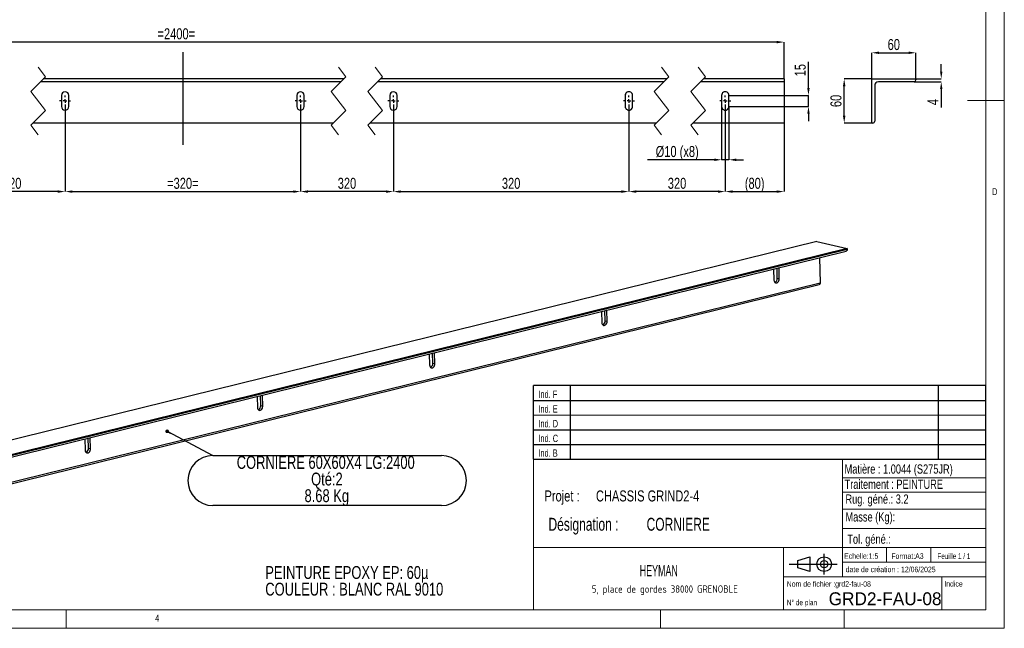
# Model space of a CAD drawing. Header units: millimetres. Extents: x 5 to 1039, y 5 to 292.
# Tile 2 of 4: x 147 to 415, y 5 to 170. Entities that reach past the tile are written whole.
import ezdxf

# ---------------------------------------------------------------- set-up
doc = ezdxf.new("R2010")
doc.units = ezdxf.units.MM
doc.header["$PDSIZE"] = -1
doc.linetypes.add('CENTERX2', pattern=[20.32, 12.7, -2.54, 2.54, -2.54])
for name, color, linetype in [('COTES', 1, 'Continuous'), ('NOTES', 6, 'Continuous'), ('TRAIT-MIXTES', 3, 'CENTERX2')]:
    doc.layers.add(name, color=color, linetype=linetype)
doc.layers.add('TRAIT-FORT', color=4, linetype='Continuous', lineweight=25)
doc.styles.add('SLDTEXTSTYLE0', font='TXT', dxfattribs={"width": 0.75})
doc.styles.add('SLDTEXTSTYLE1', font='TXT', dxfattribs={"width": 0.695728})
doc.styles.add('SLDTEXTSTYLE2', font='TXT')
doc.styles.add('SLDTEXTSTYLE3', font='TXT', dxfattribs={"width": 0.7})
doc.styles.add('SLDTEXTSTYLE4', font='TXT', dxfattribs={"width": 0.692308})
doc.styles.add('SLDTEXTSTYLE5', font='ISOCP3', dxfattribs={"width": 0.96})
doc.styles.add('SLDTEXTSTYLE6', font='TXT', dxfattribs={"width": 0.605})
doc.dimstyles.new('SLDDIMSTYLE0', dxfattribs={"dimtxt": 3, "dimasz": 2, "dimexe": 0, "dimexo": 0.0625, "dimgap": 0.75, "dimtad": 1, "dimlfac": 5, "dimrnd": 1e-09, "dimzin": 12, "dimdsep": 46, "dimtxsty": 'SLDTEXTSTYLE0', "dimsah": 1, "dimcen": 0.09, "dimadec": 0, "dimazin": 3, "dimtfac": 1, "dimtofl": 0, "dimtmove": 0, "dimatfit": 3, "dimfxl": 1, "dimfrac": 2, "dimtolj": 1, "dimtzin": 12, "dimarcsym": 0})
doc.dimstyles.new('SLDDIMSTYLE1', dxfattribs={"dimtxt": 3, "dimasz": 2, "dimexe": 0, "dimexo": 0.0625, "dimgap": 0.75, "dimtad": 1, "dimlfac": 5, "dimrnd": 1e-09, "dimzin": 12, "dimdsep": 46, "dimtxsty": 'SLDTEXTSTYLE0', "dimsah": 1, "dimcen": 0.09, "dimadec": 0, "dimazin": 3, "dimtfac": 1, "dimtmove": 0, "dimatfit": 0, "dimfxl": 1, "dimfrac": 2, "dimtolj": 1, "dimtzin": 12, "dimarcsym": 0})
doc.dimstyles.new('SLDDIMSTYLE2', dxfattribs={"dimtxt": 0.18, "dimasz": 1, "dimexe": 0, "dimexo": 0.0625, "dimgap": 0, "dimtad": 0, "dimtih": 1, "dimtoh": 1, "dimdec": 0, "dimrnd": 1e-09, "dimzin": 0, "dimdsep": 46, "dimtxsty": 'Standard', "dimblk1": 'DOT', "dimblk2": 'DOT', "dimsah": 1, "dimcen": 0.09, "dimadec": 0, "dimazin": 0, "dimtfac": 1, "dimtdec": 0, "dimtofl": 0, "dimtmove": 0, "dimatfit": 3, "dimldrblk": 'DOT', "dimfxl": 1, "dimfrac": 2, "dimtolj": 1, "dimtzin": 0, "dimarcsym": 0})

# ---------------------------------------------------------------- blocks, each defined once
blk = doc.blocks.new('TAB MODIFS')
for p, q in [((123, 20), (0, 20)), ((0, 0), (0, 20)), ((10, 20), (10, 0)), ((110, 20), (110, 0)), ((123, 0), (123, 20)), ((0, 16), (123, 16)), ((0, 8), (123, 8)), ((0, 4), (123, 4)), ((0, 0), (123, 0))]:
    blk.add_line(p, q)
at = {"color": 7, "linetype": 'Continuous', "lineweight": 18}
blk.add_line((0, 12), (123, 12), dxfattribs=at)
at = {"color": 7}
for tag in ['AUTOATTR0', 'AUTOATTR1', 'AUTOATTR2', 'AUTOATTR3', 'AUTOATTR4', 'AUTOATTR5', 'AUTOATTR6', 'AUTOATTR7', 'AUTOATTR8', 'AUTOATTR9']:
    blk.add_attdef(tag, (0, 0), '', height=1, dxfattribs=at)
at = {"layer": 'NOTES', "color": 211, "char_height": 2, "attachment_point": 1, "style": 'SLDTEXTSTYLE0'}
for s, insert in [('Ind. F', (1.36, 18.66)), ('Ind. E', (1.36, 14.66)), ('Ind. D', (1.36, 10.66)), ('Ind. C', (1.36, 6.66)), ('Ind. B', (1.36, 2.66))]:
    blk.add_mtext(s, dxfattribs=dict(at, insert=insert))
blk = doc.blocks.new('Bloc2')
for p, q in [((9.48, 0), (9.48, 5.6)), ((0, 2.8), (12.98, 2.8)), ((2.32, 3.8), (5.55, 4.8)), ((2.32, 1.8), (2.32, 3.8)), ((5.55, 4.8), (5.55, 0.8)), ((5.55, 0.8), (2.32, 1.8))]:
    blk.add_line(p, q)
for radius in [2, 1]:
    blk.add_circle((9.48, 2.8), radius)
blk = doc.blocks.new('SW_NOTE_0')
at = {"layer": 'NOTES', "color": 0, "char_height": 3.5, "attachment_point": 1, "style": 'SLDTEXTSTYLE0'}
for s, insert in [('PEINTURE EPOXY EP: 60µ', (0, 4.51)), ('COULEUR : BLANC RAL 9010', (0, -0.01))]:
    blk.add_mtext(s, dxfattribs=dict(at, insert=insert))
blk = doc.blocks.new('SW_NOTE_1')
at = {"layer": 'NOTES', "color": 0, "char_height": 3.5, "attachment_point": 1, "style": 'SLDTEXTSTYLE1'}
for s, insert in [('Désignation :', (0, 4.51)), ('CORNIERE', (26.67, 4.51))]:
    blk.add_mtext(s, dxfattribs=dict(at, insert=insert))
blk = doc.blocks.new('SW_NOTE_2')
at = {"layer": 'NOTES', "color": 0, "char_height": 3, "attachment_point": 1, "style": 'SLDTEXTSTYLE0'}
for s, insert in [('Projet :', (0, 3.87)), ('CHASSIS GRIND2-4', (13.98, 3.87))]:
    blk.add_mtext(s, dxfattribs=dict(at, insert=insert))
blk = doc.blocks.new('SW_NOTE_3')
at = {"layer": 'NOTES', "color": 0, "insert": (21.97, 2.58), "char_height": 2, "attachment_point": 2, "style": 'SLDTEXTSTYLE5'}
blk.add_mtext('5, place de gordes 38000 GRENOBLE', dxfattribs=at)
blk = doc.blocks.new('SW_BROKEN_VIEW_0')
at = {"layer": 'TRAIT-FORT', "color": 0, "linetype": 'Continuous', "lineweight": 25}
for p, q in [((151.97, 13.29), (151.97, -6)), ((0, 0), (-1.47, 0)), ((151.97, -6), (151.97, -11.95))]:
    blk.add_line(p, q, dxfattribs=at)
blk = doc.blocks.new('_D_13')
at = {"layer": 'COTES', "color": 0, "lineweight": -2, "transparency": 16777216}
for p, q in [((130.93, 146.84), (130.93, 123.75)), ((159.7, 146.84), (159.7, 123.75)), ((157.7, 123.75), (132.93, 123.75))]:
    blk.add_line(p, q, dxfattribs=at)
at = {"layer": 'COTES', "color": 0, "transparency": 16777216}
for points in [[(132.93, 124.08), (132.93, 123.41), (130.93, 123.75)], [(157.7, 124.08), (157.7, 123.41), (159.7, 123.75)]]:
    blk.add_solid(points, dxfattribs=at)
at = {"layer": 'Defpoints', "color": 0, "transparency": 16777216}
for p in [(130.93, 146.9), (159.7, 146.9), (130.93, 123.75)]:
    blk.add_point(p, dxfattribs=at)
at = {"layer": 'COTES', "color": 0, "transparency": 16777216, "insert": (145.31, 127.5), "char_height": 3, "attachment_point": 2, "style": 'SLDTEXTSTYLE0'}
blk.add_mtext('\\A1;320', dxfattribs=at)
blk = doc.blocks.new('_D_14')
at = {"layer": 'COTES', "color": 0, "lineweight": -2, "transparency": 16777216}
for p, q in [((159.7, 146.84), (159.7, 123.75)), ((223.7, 146.84), (223.7, 123.75)), ((161.7, 123.75), (221.7, 123.75))]:
    blk.add_line(p, q, dxfattribs=at)
at = {"layer": 'COTES', "color": 0, "transparency": 16777216}
for points in [[(161.7, 124.08), (161.7, 123.41), (159.7, 123.75)], [(221.7, 124.08), (221.7, 123.41), (223.7, 123.75)]]:
    blk.add_solid(points, dxfattribs=at)
at = {"layer": 'Defpoints', "color": 0, "transparency": 16777216}
for p in [(159.7, 146.9), (223.7, 146.9), (223.7, 123.75)]:
    blk.add_point(p, dxfattribs=at)
at = {"layer": 'COTES', "color": 0, "transparency": 16777216, "insert": (191.7, 127.5), "char_height": 3, "attachment_point": 2, "style": 'SLDTEXTSTYLE0'}
blk.add_mtext('\\A1;=320=', dxfattribs=at)
blk = doc.blocks.new('_D_15')
at = {"layer": 'COTES', "color": 0, "lineweight": -2, "transparency": 16777216}
for p, q in [((223.7, 146.84), (223.7, 123.75)), ((248.94, 146.84), (248.94, 123.75)), ((246.94, 123.75), (225.7, 123.75))]:
    blk.add_line(p, q, dxfattribs=at)
at = {"layer": 'COTES', "color": 0, "transparency": 16777216}
for points in [[(225.7, 124.08), (225.7, 123.41), (223.7, 123.75)], [(246.94, 124.08), (246.94, 123.41), (248.94, 123.75)]]:
    blk.add_solid(points, dxfattribs=at)
at = {"layer": 'Defpoints', "color": 0, "transparency": 16777216}
for p in [(223.7, 146.9), (248.94, 146.9), (223.7, 123.75)]:
    blk.add_point(p, dxfattribs=at)
at = {"layer": 'COTES', "color": 0, "transparency": 16777216, "insert": (236.32, 127.5), "char_height": 3, "attachment_point": 2, "style": 'SLDTEXTSTYLE0'}
blk.add_mtext('\\A1;320', dxfattribs=at)
blk = doc.blocks.new('_D_16')
at = {"layer": 'COTES', "color": 0, "lineweight": -2, "transparency": 16777216}
for p, q in [((248.94, 146.84), (248.94, 123.75)), ((312.94, 146.84), (312.94, 123.75)), ((250.94, 123.75), (310.94, 123.75))]:
    blk.add_line(p, q, dxfattribs=at)
at = {"layer": 'COTES', "color": 0, "transparency": 16777216}
for points in [[(250.94, 124.08), (250.94, 123.41), (248.94, 123.75)], [(310.94, 124.08), (310.94, 123.41), (312.94, 123.75)]]:
    blk.add_solid(points, dxfattribs=at)
at = {"layer": 'Defpoints', "color": 0, "transparency": 16777216}
for p in [(248.94, 146.9), (312.94, 146.9), (312.94, 123.75)]:
    blk.add_point(p, dxfattribs=at)
at = {"layer": 'COTES', "color": 0, "transparency": 16777216, "insert": (280.94, 127.5), "char_height": 3, "attachment_point": 2, "style": 'SLDTEXTSTYLE0'}
blk.add_mtext('\\A1;320', dxfattribs=at)
blk = doc.blocks.new('_D_17')
at = {"layer": 'COTES', "color": 0, "lineweight": -2, "transparency": 16777216}
for p, q in [((312.94, 146.84), (312.94, 123.75)), ((339.14, 146.84), (339.14, 123.75)), ((337.14, 123.75), (314.94, 123.75))]:
    blk.add_line(p, q, dxfattribs=at)
at = {"layer": 'COTES', "color": 0, "transparency": 16777216}
for points in [[(314.94, 124.08), (314.94, 123.41), (312.94, 123.75)], [(337.14, 124.08), (337.14, 123.41), (339.14, 123.75)]]:
    blk.add_solid(points, dxfattribs=at)
at = {"layer": 'Defpoints', "color": 0, "transparency": 16777216}
for p in [(312.94, 146.9), (339.14, 146.9), (312.94, 123.75)]:
    blk.add_point(p, dxfattribs=at)
at = {"layer": 'COTES', "color": 0, "transparency": 16777216, "insert": (326.04, 127.5), "char_height": 3, "attachment_point": 2, "style": 'SLDTEXTSTYLE0'}
blk.add_mtext('\\A1;320', dxfattribs=at)
blk = doc.blocks.new('_D_18')
at = {"layer": 'COTES', "color": 0, "lineweight": -2, "transparency": 16777216}
for p, q in [((339.14, 146.84), (339.14, 123.75)), ((355.14, 142.34), (355.14, 123.75)), ((341.14, 123.75), (353.14, 123.75))]:
    blk.add_line(p, q, dxfattribs=at)
at = {"layer": 'COTES', "color": 0, "transparency": 16777216}
for points in [[(341.14, 124.08), (341.14, 123.41), (339.14, 123.75)], [(353.14, 124.08), (353.14, 123.41), (355.14, 123.75)]]:
    blk.add_solid(points, dxfattribs=at)
at = {"layer": 'Defpoints', "color": 0, "transparency": 16777216}
for p in [(339.14, 146.9), (355.14, 142.4), (355.14, 123.75)]:
    blk.add_point(p, dxfattribs=at)
at = {"layer": 'COTES', "color": 0, "transparency": 16777216, "insert": (347.14, 127.5), "char_height": 3, "attachment_point": 2, "style": 'SLDTEXTSTYLE0'}
blk.add_mtext('\\A1;(80)', dxfattribs=at)
blk = doc.blocks.new('_D_20')
at = {"layer": 'COTES', "color": 0, "lineweight": -2, "transparency": 16777216}
for p, q in [((24.73, 154.46), (24.73, 164.4)), ((353.14, 164.4), (26.73, 164.4)), ((355.14, 154.46), (355.14, 164.4))]:
    blk.add_line(p, q, dxfattribs=at)
at = {"layer": 'COTES', "color": 0, "transparency": 16777216}
for points in [[(26.73, 164.73), (26.73, 164.06), (24.73, 164.4)], [(353.14, 164.73), (353.14, 164.06), (355.14, 164.4)]]:
    blk.add_solid(points, dxfattribs=at)
at = {"layer": 'Defpoints', "color": 0, "transparency": 16777216}
for p in [(24.73, 164.4), (24.73, 154.4), (355.14, 154.4)]:
    blk.add_point(p, dxfattribs=at)
at = {"layer": 'COTES', "color": 0, "transparency": 16777216, "insert": (189.93, 168.15), "char_height": 3, "attachment_point": 2, "style": 'SLDTEXTSTYLE0'}
blk.add_mtext('\\A1;=2400=', dxfattribs=at)
blk = doc.blocks.new('_D_21')
at = {"layer": 'COTES', "color": 0, "lineweight": -2, "transparency": 16777216}
for p, q in [((338.14, 146.84), (338.14, 132.4)), ((340.14, 146.84), (340.14, 132.4)), ((336.14, 132.4), (318.02, 132.4)), ((340.14, 132.4), (338.14, 132.4)), ((342.14, 132.4), (344.14, 132.4))]:
    blk.add_line(p, q, dxfattribs=at)
at = {"layer": 'COTES', "color": 0, "transparency": 16777216}
for points in [[(336.14, 132.73), (336.14, 132.06), (338.14, 132.4)], [(342.14, 132.73), (342.14, 132.06), (340.14, 132.4)]]:
    blk.add_solid(points, dxfattribs=at)
at = {"layer": 'Defpoints', "color": 0, "transparency": 16777216}
for p in [(338.14, 146.9), (340.14, 146.9), (340.14, 132.4)]:
    blk.add_point(p, dxfattribs=at)
at = {"layer": 'COTES', "color": 0, "transparency": 16777216, "insert": (326.08, 136.15), "char_height": 3, "attachment_point": 2, "style": 'SLDTEXTSTYLE0'}
blk.add_mtext('\\A1;%%c10 (x8)', dxfattribs=at)
blk = doc.blocks.new('_D_22')
at = {"layer": 'COTES', "color": 0, "lineweight": -2, "transparency": 16777216}
for p, q in [((361.76, 151.9), (361.76, 159.02)), ((340.21, 149.9), (361.76, 149.9)), ((361.76, 146.9), (361.76, 149.9)), ((340.21, 146.9), (361.76, 146.9)), ((361.76, 144.9), (361.76, 142.9))]:
    blk.add_line(p, q, dxfattribs=at)
at = {"layer": 'COTES', "color": 0, "transparency": 16777216}
for points in [[(361.43, 151.9), (362.09, 151.9), (361.76, 149.9)], [(361.43, 144.9), (362.09, 144.9), (361.76, 146.9)]]:
    blk.add_solid(points, dxfattribs=at)
at = {"layer": 'Defpoints', "color": 0, "transparency": 16777216}
for p in [(340.14, 149.9), (361.76, 149.9), (340.14, 146.9)]:
    blk.add_point(p, dxfattribs=at)
at = {"layer": 'COTES', "color": 0, "transparency": 16777216, "insert": (358.01, 156.77), "char_height": 3, "attachment_point": 2, "rotation": 90, "style": 'SLDTEXTSTYLE0'}
blk.add_mtext('\\A1;15', dxfattribs=at)
blk = doc.blocks.new('SW_CENTERMARKSYMBOL_7')
at = {"layer": 'TRAIT-MIXTES', "color": 0}
for p, q in [((-1, 0), (-1.5, 0)), ((0, 0), (-0.5, 0)), ((0, 1), (0, 1.5)), ((0, 0), (0, 0.5)), ((0, 0), (0, -0.5)), ((0, 0), (0.5, 0)), ((1, 0), (1.5, 0)), ((0, -1), (0, -1.5))]:
    blk.add_line(p, q, dxfattribs=at)
blk = doc.blocks.new('SW_CENTERMARKSYMBOL_8')
at = {"layer": 'TRAIT-MIXTES', "color": 0}
for p, q in [((-1, 0), (-1.5, 0)), ((0, 0), (-0.5, 0)), ((0, 1), (0, 1.5)), ((0, 0), (0, 0.5)), ((0, 0), (0, -0.5)), ((0, 0), (0.5, 0)), ((1, 0), (1.5, 0)), ((0, -1), (0, -1.5))]:
    blk.add_line(p, q, dxfattribs=at)
blk = doc.blocks.new('SW_CENTERMARKSYMBOL_9')
at = {"layer": 'TRAIT-MIXTES', "color": 0}
for p, q in [((-1, 0), (-1.5, 0)), ((0, 0), (-0.5, 0)), ((0, 1), (0, 1.5)), ((0, 0), (0, 0.5)), ((0, 0), (0, -0.5)), ((0, 0), (0.5, 0)), ((1, 0), (1.5, 0)), ((0, -1), (0, -1.5))]:
    blk.add_line(p, q, dxfattribs=at)
blk = doc.blocks.new('SW_CENTERMARKSYMBOL_10')
at = {"layer": 'TRAIT-MIXTES', "color": 0}
for p, q in [((-1, 0), (-1.5, 0)), ((0, 0), (-0.5, 0)), ((0, 1), (0, 1.5)), ((0, 0), (0, 0.5)), ((0, 0), (0, -0.5)), ((0, 0), (0.5, 0)), ((1, 0), (1.5, 0)), ((0, -1), (0, -1.5))]:
    blk.add_line(p, q, dxfattribs=at)
blk = doc.blocks.new('SW_CENTERMARKSYMBOL_11')
at = {"layer": 'TRAIT-MIXTES', "color": 0}
for p, q in [((-1, 0), (-1.5, 0)), ((0, 0), (-0.5, 0)), ((0, 1), (0, 1.5)), ((0, 0), (0, 0.5)), ((0, 0), (0, -0.5)), ((0, 0), (0.5, 0)), ((1, 0), (1.5, 0)), ((0, -1), (0, -1.5))]:
    blk.add_line(p, q, dxfattribs=at)
blk = doc.blocks.new('SW_NOTE_5')
at = {"layer": 'NOTES', "color": 0}
for p, q in [((0, 0), (62.14, 0)), ((62.14, -13.58), (0, -13.58))]:
    blk.add_line(p, q, dxfattribs=at)
for centre, start, end in [((0, -6.79), 90, 270), ((62.14, -6.79), 270, 90)]:
    blk.add_arc(centre, 6.79, start, end, dxfattribs=at)
at = {"layer": 'NOTES', "color": 0, "char_height": 3.5, "attachment_point": 2, "style": 'SLDTEXTSTYLE0'}
for s, insert in [('CORNIERE 60X60X4 LG:2400', (30.67, -0.09)), ('Qté:2', (30.99, -4.61)), ('8.68 Kg', (30.96, -9.14))]:
    blk.add_mtext(s, dxfattribs=dict(at, insert=insert))
blk = doc.blocks.new('_Dot')
at = {"color": 0, "linetype": 'ByBlock', "lineweight": -2}
blk.add_line((-0.5, 0), (-1, 0), dxfattribs=at)
at = {"color": 0, "linetype": 'ByBlock', "const_width": 0.5}
blk.add_lwpolyline([(-0.25, 0, 1), (0.25, 0, 1)], format="xyb", close=True, dxfattribs=at)
blk = doc.blocks.new('_D_23')
at = {"layer": 'COTES', "color": 0, "lineweight": -2, "transparency": 16777216}
for p, q in [((378.9, 154.4), (371.48, 154.4)), ((371.48, 144.4), (371.48, 152.4)), ((378.9, 142.4), (371.48, 142.4))]:
    blk.add_line(p, q, dxfattribs=at)
at = {"layer": 'COTES', "color": 0, "transparency": 16777216}
for points in [[(371.14, 152.4), (371.81, 152.4), (371.48, 154.4)], [(371.14, 144.4), (371.81, 144.4), (371.48, 142.4)]]:
    blk.add_solid(points, dxfattribs=at)
at = {"layer": 'Defpoints', "color": 0, "transparency": 16777216}
for p in [(371.48, 154.4), (378.96, 154.4), (378.96, 142.4)]:
    blk.add_point(p, dxfattribs=at)
at = {"layer": 'COTES', "color": 0, "transparency": 16777216, "insert": (367.73, 148.4), "char_height": 3, "attachment_point": 2, "rotation": 90, "style": 'SLDTEXTSTYLE0'}
blk.add_mtext('\\A1;60', dxfattribs=at)
blk = doc.blocks.new('_D_24')
at = {"layer": 'COTES', "color": 0, "lineweight": -2, "transparency": 16777216}
for p, q in [((378.96, 154.46), (378.96, 161.49)), ((380.96, 161.49), (388.96, 161.49)), ((390.96, 154.46), (390.96, 161.49))]:
    blk.add_line(p, q, dxfattribs=at)
at = {"layer": 'COTES', "color": 0, "transparency": 16777216}
for points in [[(380.96, 161.83), (380.96, 161.16), (378.96, 161.49)], [(388.96, 161.83), (388.96, 161.16), (390.96, 161.49)]]:
    blk.add_solid(points, dxfattribs=at)
at = {"layer": 'Defpoints', "color": 0, "transparency": 16777216}
for p in [(390.96, 161.49), (378.96, 154.4), (390.96, 154.4)]:
    blk.add_point(p, dxfattribs=at)
at = {"layer": 'COTES', "color": 0, "transparency": 16777216, "insert": (384.96, 165.24), "char_height": 3, "attachment_point": 2, "style": 'SLDTEXTSTYLE0'}
blk.add_mtext('\\A1;60', dxfattribs=at)
blk = doc.blocks.new('_D_25')
at = {"layer": 'COTES', "color": 0, "lineweight": -2, "transparency": 16777216}
for p, q in [((397.86, 156.4), (397.86, 158.4)), ((390.53, 153.6), (397.86, 153.6)), ((391.03, 154.4), (397.86, 154.4)), ((397.86, 151.6), (397.86, 146.6))]:
    blk.add_line(p, q, dxfattribs=at)
at = {"layer": 'COTES', "color": 0, "transparency": 16777216}
for points in [[(397.53, 156.4), (398.19, 156.4), (397.86, 154.4)], [(397.53, 151.6), (398.19, 151.6), (397.86, 153.6)]]:
    blk.add_solid(points, dxfattribs=at)
at = {"layer": 'Defpoints', "color": 0, "transparency": 16777216}
for p in [(390.46, 153.6), (390.96, 154.4), (397.86, 153.6)]:
    blk.add_point(p, dxfattribs=at)
at = {"layer": 'COTES', "color": 0, "transparency": 16777216, "insert": (394.11, 148.1), "char_height": 3, "attachment_point": 2, "rotation": 90, "style": 'SLDTEXTSTYLE0'}
blk.add_mtext('\\A1;4', dxfattribs=at)

msp = doc.modelspace()

# ---------------------------------------------------------------- linework, layer by layer
at = {"lineweight": 18}
for p, q in [((415, 5), (415, 292)), ((410, 287), (410, 10)), ((152.3561, 157.5731), (154.3561, 154.9856)), ((233.9954, 157.5731), (235.9954, 154.9856)), ((243.9954, 157.5731), (245.9954, 154.9856)), ((321.7922, 157.5731), (323.7922, 154.9856)), ((331.7922, 157.5731), (333.7922, 154.9856)), ((154.3561, 154.9856), (150.3561, 150.9856)), ((235.9954, 154.9856), (231.9954, 150.9856)), ((245.9954, 154.9856), (241.9954, 150.9856)), ((323.7922, 154.9856), (319.7922, 150.9856)), ((333.7922, 154.9856), (329.7922, 150.9856)), ((150.3561, 150.9856), (154.3561, 145.8106)), ((231.9954, 150.9856), (235.9954, 145.8106)), ((241.9954, 150.9856), (245.9954, 145.8106)), ((319.7922, 150.9856), (323.7922, 145.8106)), ((329.7922, 150.9856), (333.7922, 145.8106)), ((415, 148.5), (405, 148.5)), ((154.3561, 145.8106), (150.3561, 141.8106)), ((235.9954, 145.8106), (231.9954, 141.8106)), ((245.9954, 145.8106), (241.9954, 141.8106)), ((323.7922, 145.8106), (319.7922, 141.8106)), ((333.7922, 145.8106), (329.7922, 141.8106)), ((150.3561, 141.8106), (152.3561, 139.2231)), ((231.9954, 141.8106), (233.9954, 139.2231)), ((241.9954, 141.8106), (243.9954, 139.2231)), ((319.7922, 141.8106), (321.7922, 139.2231)), ((329.7922, 141.8106), (331.7922, 139.2231)), ((286.999, 50.9996), (286.999, 9.9996)), ((409.999, 50.9996), (286.999, 50.9996)), ((370.999, 50.9996), (370.999, 18.9996)), ((370.999, 45.9273), (409.999, 45.9273)), ((370.999, 42.0112), (409.999, 42.0112)), ((370.999, 37.4097), (409.999, 37.4097)), ((370.999, 32.1718), (410, 32.1718)), ((286.999, 26.9996), (409.999, 26.9996)), ((354.999, 26.9996), (354.999, 9.9996)), ((382.999, 26.9996), (382.999, 22.9996)), ((394.999, 26.9996), (394.999, 22.9996)), ((370.999, 22.9996), (409.999, 22.9996)), ((354.999, 18.9996), (409.999, 18.9996)), ((397.999, 18.9996), (397.999, 9.9996)), ((10, 10), (410, 10)), ((160, 5), (160, 10)), ((321.499, 9.9996), (321.499, 4.9996)), ((371.499, 9.9996), (371.499, 4.9996)), ((5, 5), (415, 5))]:
    msp.add_line(p, q, dxfattribs=at)
at = {"layer": 'TRAIT-FORT', "lineweight": 25}
for p, q in [((234.6079, 153.5981), (152.9686, 153.5981)), ((235.4079, 154.3981), (153.7686, 154.3981)), ((322.4047, 153.5981), (244.6079, 153.5981)), ((323.2047, 154.3981), (245.4079, 154.3981)), ((355.1434, 153.5981), (332.4047, 153.5981)), ((355.1434, 154.3981), (333.2047, 154.3981)), ((355.1434, 154.3981), (355.1434, 154.0981)), ((355.1434, 154.0981), (355.1434, 153.5981)), ((355.1434, 153.5981), (355.1434, 152.5981)), ((355.1434, 152.5981), (355.1434, 142.8981)), ((378.9633, 154.3981), (390.9633, 154.3981)), ((378.9633, 142.3981), (378.9633, 154.3981)), ((379.7633, 152.5981), (379.7633, 142.8981)), ((390.4633, 153.5981), (380.7633, 153.5981)), ((390.9633, 154.3981), (390.9633, 154.0981)), ((158.697, 149.8981), (158.697, 146.8981)), ((160.697, 146.8981), (160.697, 149.8981)), ((222.697, 149.8981), (222.697, 146.8981)), ((224.697, 146.8981), (224.697, 149.8981)), ((247.944, 149.8981), (247.944, 146.8981)), ((249.944, 146.8981), (249.944, 149.8981)), ((311.944, 149.8981), (311.944, 146.8981)), ((313.944, 146.8981), (313.944, 149.8981)), ((338.1433, 149.8981), (338.1433, 146.8981)), ((340.1433, 146.8981), (340.1433, 149.8981)), ((232.5829, 142.3981), (150.9436, 142.3981)), ((320.3797, 142.3981), (242.5829, 142.3981)), ((355.1434, 142.3981), (330.3797, 142.3981)), ((355.1434, 142.8981), (355.1434, 142.3981)), ((379.2633, 142.3981), (378.9633, 142.3981)), ((364.079, 110.18), (13.0215, 23.5709)), ((364.079, 110.18), (372.2571, 108.2914)), ((20.9862, 20.9843), (372.0438, 107.5934)), ((372.2571, 108.2914), (21.1995, 21.6823)), ((372.2648, 108.0002), (21.2072, 21.3911)), ((372.2571, 108.2914), (372.2648, 108.0002)), ((364.736, 105.7905), (364.9169, 98.8886)), ((352.307, 102.7242), (352.3055, 102.6176)), ((352.3055, 102.6176), (352.3818, 99.7048)), ((353.2994, 100.1916), (353.227, 102.9512)), ((353.5458, 103.0298), (353.7682, 102.9784)), ((353.7682, 102.9784), (353.7611, 103.0829)), ((353.8446, 100.0657), (353.7682, 102.9784)), ((353.2994, 100.1916), (353.8446, 100.0657)), ((13.6384, 11.8727), (364.6959, 98.4818)), ((364.9169, 98.8886), (13.8594, 12.2795)), ((305.4994, 91.1763), (305.4978, 91.0697)), ((305.4978, 91.0697), (305.5742, 88.1569)), ((306.4917, 88.6437), (306.4194, 91.4033)), ((306.7381, 91.4819), (306.9606, 91.4306)), ((306.9606, 91.4306), (306.9534, 91.535)), ((307.0369, 88.5178), (306.9606, 91.4306)), ((306.4917, 88.6437), (307.0369, 88.5178)), ((258.6917, 79.6284), (258.6901, 79.5218)), ((258.6901, 79.5218), (258.7665, 76.6091)), ((259.684, 77.0958), (259.6117, 79.8554)), ((259.9304, 79.934), (260.1529, 79.8827)), ((260.1529, 79.8827), (260.1458, 79.9872)), ((260.2292, 76.9699), (260.1529, 79.8827)), ((259.684, 77.0958), (260.2292, 76.9699)), ((211.884, 68.0805), (211.8825, 67.9739)), ((211.8825, 67.9739), (211.9588, 65.0612)), ((212.8763, 65.548), (212.804, 68.3075)), ((213.1228, 68.3862), (213.3452, 68.3348)), ((213.3452, 68.3348), (213.3381, 68.4393)), ((213.4215, 65.4221), (213.3452, 68.3348)), ((212.8763, 65.548), (213.4215, 65.4221)), ((165.0763, 56.5327), (165.0748, 56.426)), ((165.0748, 56.426), (165.1511, 53.5133)), ((166.0687, 54.0001), (165.9963, 56.7596)), ((166.3151, 56.8383), (166.5375, 56.7869)), ((166.5375, 56.7869), (166.5304, 56.8914)), ((166.6139, 53.8742), (166.5375, 56.7869)), ((166.0687, 54.0001), (166.6139, 53.8742))]:
    msp.add_line(p, q, dxfattribs=at)
at = {"layer": 'TRAIT-FORT', "lineweight": 25, "flags": 128}
for points in [[(372.2648, 108.0002), (372.2607, 107.907), (372.2437, 107.8204), (372.2144, 107.7437), (372.1739, 107.68), (372.1239, 107.6315), (372.0662, 107.6002), (372.0438, 107.5934)], [(352.3818, 99.7048), (352.4186, 99.4386), (352.5117, 99.2086), (352.6535, 99.0333), (352.8325, 98.9271), (353.0343, 98.8986), (353.2425, 98.9499), (353.4402, 99.077), (353.6114, 99.2697), (353.7422, 99.5121), (353.8221, 99.7848), (353.8446, 100.0657)], [(364.9169, 98.8886), (364.9129, 98.7954), (364.8959, 98.7088), (364.8666, 98.6321), (364.8261, 98.5684), (364.7761, 98.5199), (364.7183, 98.4887), (364.6959, 98.4818)], [(305.5742, 88.1569), (305.6109, 87.8907), (305.704, 87.6607), (305.8458, 87.4855), (306.0248, 87.3792), (306.2266, 87.3507), (306.4348, 87.402), (306.6325, 87.5292), (306.8037, 87.7218), (306.9345, 87.9643), (307.0144, 88.237), (307.0369, 88.5178)], [(258.7665, 76.6091), (258.8033, 76.3428), (258.8963, 76.1128), (259.0381, 75.9376), (259.2172, 75.8314), (259.4189, 75.8028), (259.6271, 75.8541), (259.8248, 75.9813), (259.996, 76.1739), (260.1269, 76.4164), (260.2068, 76.6891), (260.2292, 76.9699)], [(211.9588, 65.0612), (211.9956, 64.795), (212.0887, 64.5649), (212.2305, 64.3897), (212.4095, 64.2835), (212.6113, 64.2549), (212.8194, 64.3063), (213.0172, 64.4334), (213.1884, 64.626), (213.3192, 64.8685), (213.3991, 65.1412), (213.4215, 65.4221)], [(165.1511, 53.5133), (165.1879, 53.2471), (165.281, 53.017), (165.4228, 52.8418), (165.6018, 52.7356), (165.8036, 52.707), (166.0118, 52.7584), (166.2095, 52.8855), (166.3807, 53.0781), (166.5115, 53.3206), (166.5914, 53.5933), (166.6139, 53.8742)]]:
    msp.add_lwpolyline(points, dxfattribs=at)
at = {"layer": 'TRAIT-FORT', "lineweight": 25}
for centre, radius, start, end in [((380.7633, 152.5981), 1, 90, 180), ((390.4633, 154.0981), 0.5, 270, 0), ((159.697, 149.8981), 1, 0.000016, 179.999984), ((223.697, 149.8981), 1, 0.000041, 179.999959), ((248.944, 149.8981), 1, 0.000115, 179.999885), ((312.944, 149.8981), 1, 359.999967, 180.000033), ((339.1433, 149.8981), 1, 359.999967, 180.000033), ((159.697, 146.8981), 1, 180.000041, 359.999959), ((223.697, 146.8981), 1, 180.000016, 359.999984), ((248.944, 146.8981), 1, 180.000115, 359.999885), ((312.944, 146.8981), 1, 179.999967, 0.000033), ((339.1433, 146.8981), 1, 179.999967, 0.000033), ((379.2633, 142.8981), 0.5, 270, 0), ((352.1762, 100.0831), 1.1283, 293.908285, 5.515771), ((305.3685, 88.5353), 1.1284, 293.909555, 5.514502), ((258.5609, 76.9873), 1.1283, 293.907563, 5.517612), ((211.7532, 65.4395), 1.1283, 293.908209, 5.516966), ((164.9456, 53.8916), 1.1283, 293.908209, 5.516966)]:
    msp.add_arc(centre, radius, start, end, dxfattribs=at)

# ---------------------------------------------------------------- block references
for name, p in [('TAB MODIFS', (286.9925, 50.9894)), ('Bloc2', (356.5589, 19.6339))]:
    msp.add_blockref(name, p)
at = {"layer": 'NOTES'}
for name, p in [('SW_NOTE_5', (199.8742, 51.9497)), ('SW_NOTE_2', (290.0144, 38.6219)), ('SW_NOTE_1', (291.1005, 30.5305)), ('SW_NOTE_0', (214.1117, 17.4127)), ('SW_NOTE_3', (300.7393, 14.0956))]:
    msp.add_blockref(name, p, dxfattribs=at)
at = {"layer": 'TRAIT-MIXTES'}
for name, p in [('SW_BROKEN_VIEW_0', (39.7263, 148.3981)), ('SW_CENTERMARKSYMBOL_7', (159.697, 148.3981)), ('SW_CENTERMARKSYMBOL_8', (223.697, 148.3981)), ('SW_CENTERMARKSYMBOL_9', (248.944, 148.3981)), ('SW_CENTERMARKSYMBOL_10', (312.944, 148.3981)), ('SW_CENTERMARKSYMBOL_11', (339.1433, 148.3981))]:
    msp.add_blockref(name, p, dxfattribs=at)

# ---------------------------------------------------------------- texts
at = {"layer": 'NOTES'}
for s, insert, char_height, attachment_point, style in [('D', (411.6667, 124.668), 1.8521, 1, 'SLDTEXTSTYLE0'), ('Matière : 1.0044 (S275JR)', (371.5848, 49.5547), 2.5, 1, 'SLDTEXTSTYLE0'), ('Traitement : PEINTURE', (371.5848, 45.4257), 2.5, 1, 'SLDTEXTSTYLE0'), ('Rug. géné.: 3.2', (371.8269, 41.3902), 2.5, 1, 'SLDTEXTSTYLE0'), ('Masse (Kg):', (371.8269, 36.5449), 2.5, 1, 'SLDTEXTSTYLE0'), ('Tol. géné.:', (372.3226, 30.4989), 2.5, 1, 'SLDTEXTSTYLE0'), ('Echelle:1:5', (371.4524, 25.4043), 1.5, 1, 'SLDTEXTSTYLE0'), ('Format:A3', (384.2882, 25.3797), 1.5, 1, 'SLDTEXTSTYLE0'), ('Feuille 1 / 1', (396.8054, 25.3835), 1.5, 1, 'SLDTEXTSTYLE4'), ('HEYMAN', (321.0799, 22.1749), 3, 2, 'SLDTEXTSTYLE6'), ('date de création : 12/06/2025', (371.8657, 21.7654), 1.5, 1, 'SLDTEXTSTYLE0'), ('Nom de fichier :grd2-fau-08', (355.8514, 17.8149), 1.5, 1, 'SLDTEXTSTYLE0'), ('Indice', (398.6917, 17.8597), 1.5, 1, 'SLDTEXTSTYLE0'), ('GRD2-FAU-08', (367.2556, 14.7872), 3.5, 1, 'SLDTEXTSTYLE2'), ('N° de plan', (355.8771, 12.7646), 1.5, 1, 'SLDTEXTSTYLE3'), ('4', (184.1667, 8.668), 1.8521, 1, 'SLDTEXTSTYLE0')]:
    msp.add_mtext(s, dxfattribs=dict(at, insert=insert, char_height=char_height, attachment_point=attachment_point, style=style))

# ---------------------------------------------------------------- dimensions: what is measured, and where the dimension line sits
at = {"layer": 'COTES'}
for base, p1, p2, text, dimstyle, picture, middle in [((24.7263, 164.3981), (355.1433, 154.3981), (24.7263, 154.3981), '=2400=', 'SLDDIMSTYLE0', '_D_20', (189.9348, 164.3981)), ((130.9256, 123.7474), (159.697, 146.8981), (130.9256, 146.8981), '320', 'SLDDIMSTYLE0', '_D_13', (145.3113, 123.7474)), ((223.697, 123.7474), (159.697, 146.8981), (223.697, 146.8981), '=<>=', 'SLDDIMSTYLE0', '_D_14', (191.697, 123.7474)), ((223.697, 123.7474), (248.944, 146.8981), (223.697, 146.8981), '320', 'SLDDIMSTYLE0', '_D_15', (236.3205, 123.7474)), ((312.944, 123.7474), (339.1433, 146.8981), (312.944, 146.8981), '320', 'SLDDIMSTYLE0', '_D_17', (326.0437, 123.7474)), ((340.1433, 132.3981), (338.1433, 146.8981), (340.1433, 146.8981), '%%c<> (x8)', 'SLDDIMSTYLE1', '_D_21', (326.0808, 132.3981)), ((355.1433, 123.7474), (339.1433, 146.8981), (355.1433, 142.3981), '(<>)', 'SLDDIMSTYLE0', '_D_18', (347.1433, 123.7474))]:
    dim = msp.add_linear_dim(base=base, p1=p1, p2=p2, text=text, dimstyle=dimstyle, dxfattribs=at)
    dim.commit()
    dim.dimension.update_dxf_attribs({"geometry": picture, "text_midpoint": middle, "dimtype": 160})
for base, p1, p2, picture, middle in [((390.9633, 161.4945), (378.9633, 154.3981), (390.9633, 154.3981), '_D_24', (384.9633, 161.4945)), ((312.944, 123.7474), (248.944, 146.8981), (312.944, 146.8981), '_D_16', (280.944, 123.7474))]:
    dim = msp.add_linear_dim(base=base, p1=p1, p2=p2, dimstyle='SLDDIMSTYLE0', dxfattribs=at)
    dim.commit()
    dim.dimension.update_dxf_attribs({"geometry": picture, "text_midpoint": middle, "dimtype": 160})
for base, p1, p2, dimstyle, picture, middle in [((361.7611, 149.8981), (340.1433, 146.8981), (340.1433, 149.8981), 'SLDDIMSTYLE1', '_D_22', (361.7611, 156.7741)), ((397.8594, 153.5981), (390.9633, 154.3981), (390.4633, 153.5981), 'SLDDIMSTYLE0', '_D_25', (397.8594, 148.0981)), ((371.4761, 154.3981), (378.9633, 142.3981), (378.9633, 154.3981), 'SLDDIMSTYLE0', '_D_23', (371.4761, 148.3981))]:
    dim = msp.add_linear_dim(base=base, p1=p1, p2=p2, angle=90, dimstyle=dimstyle, dxfattribs=at)
    dim.commit()
    dim.dimension.update_dxf_attribs({"geometry": picture, "text_midpoint": middle, "dimtype": 160})

# ---------------------------------------------------------------- leaders
at = {"layer": 'NOTES'}
msp.add_leader([(187.4423, 58.5669), (199.8742, 51.9497)], dimstyle='SLDDIMSTYLE2', dxfattribs=at)

doc.saveas('drawing.dxf')
